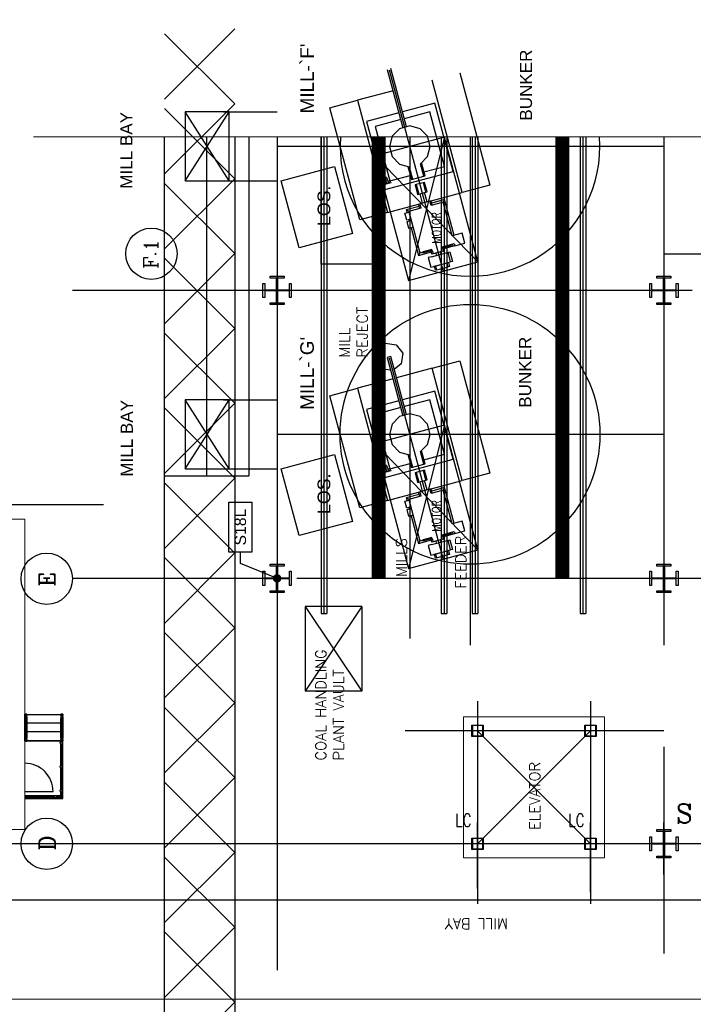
# Model space of a CAD drawing. Header units: inches. Extents: x 0 to 1544102, y -90707 to 23144100.
# Tile 109 of 181: x 254283 to 257265, y 191786 to 196146. Entities that reach past the tile are written whole.
import ezdxf
from ezdxf import colors
from ezdxf.entities.mleader import LeaderData, LeaderLine
from ezdxf.enums import TextEntityAlignment as Align
from ezdxf.math import Vec2, Vec3

# ---------------------------------------------------------------- set-up
doc = ezdxf.new("R2010")
doc.units = ezdxf.units.IN
doc.header["$LTSCALE"] = 1800
doc.header["$MEASUREMENT"] = 0
for name, pattern in [('CENTER', [2, 1.25, -0.25, 0.25, -0.25]), ('CENTER2', [1.125, 0.75, -0.125, 0.125, -0.125]), ('PHANTOM', [63.5, 31.75, -6.35, 6.35, -6.35, 6.35, -6.35])]:
    doc.linetypes.add(name, pattern=pattern)
doc.layers.get('0').update_dxf_attribs({"color": 253})
for name, color, linetype in [('1_01_COAL_MILL_A', 7, 'Continuous'), ('1_01_FURNACE', 7, 'CENTER'), ('1_01_STEEL_TIER1', 7, 'Continuous'), ('1_COLD_PA_TO_APH', 7, 'Continuous'), ('4_01_HOT_PA_TO_MILLS', 7, 'Continuous'), ('CEN', 2, 'CENTER'), ('CENTER', 10, 'CENTER'), ('Column-Tags', 252, 'Continuous'), ('DIMTEXT', 132, 'Continuous'), ('DIMTEXT-CL', 132, 'CENTER'), ('FUEL-MILL-CL', 32, 'CENTER'), ('GRID', 251, 'CENTER'), ('Road', 3, 'Continuous'), ('STAIR', 2, 'Continuous'), ('STEEL-COLUMNS-CL', 252, 'CENTER'), ('STEEL-PLATFORMS', 42, 'Continuous')]:
    doc.layers.add(name, color=color, linetype=linetype)
for name, color, linetype, lineweight in [('CL', 8, 'CENTER', 15), ('CONCRETE', 145, 'Continuous', 15), ('DIM', 4, 'Continuous', 18), ('TEXT', 3, 'Continuous', 18), ('TRENCH-TRESTLE', 6, 'Continuous', 30), ('Y Center---yog', 3, 'CENTER2', 13)]:
    doc.layers.add(name, color=color, linetype=linetype, lineweight=lineweight)
doc.styles.add('C4', font='COMPLEX', dxfattribs={"width": 0.75, "height": 625})
doc.styles.add('COMPLEX', font='complex')
doc.styles.add('S3', font='simplex.shx', dxfattribs={"width": 0.75, "height": 320})
doc.styles.add('SIMPLEX', font='SIMPLEX.SHX')
doc.styles.add('Squish', font='simplex.shx', dxfattribs={"width": 0.8})
doc.styles.get("Standard").update_dxf_attribs({"font": 'arial.ttf'})

# ---------------------------------------------------------------- blocks, each defined once
blk = doc.blocks.new('COLTAG')
at = {"transparency": 16777216}
blk.add_lwpolyline([(555, 1242), (2322, 1242), (2322, 424), (555, 424)], close=True, dxfattribs=at)
blk.add_attdef('COL', text='', height=400, dxfattribs=at).set_placement((1439, 833), align=Align.MIDDLE_CENTER)
blk = doc.blocks.new('_Dot')
at = {"color": 0, "linetype": 'ByBlock', "lineweight": -2}
blk.add_line((-0.5, 0), (-1, 0), dxfattribs=at)
at = {"color": 0, "linetype": 'ByBlock', "const_width": 0.5}
blk.add_lwpolyline([(-0.25, 0, 1), (0.25, 0, 1)], format="xyb", close=True, dxfattribs=at)

msp = doc.modelspace()

# ---------------------------------------------------------------- linework, layer by layer
at = {"color": 8, "linetype": 'ByBlock'}
for p, q in [((255234.91, 196104.98), (254924.5, 195794.57)), ((255234.91, 195773.44), (254924.65, 196083.7)), ((255234.91, 195773.52), (254924.33, 195462.94)), ((255234.91, 195441.99), (254924.48, 195752.42)), ((255234.91, 195442.06), (254924.16, 195131.31)), ((255234.91, 195110.53), (254924.31, 195421.13)), ((255234.91, 195110.61), (254923.99, 194799.69)), ((255234.91, 194779.08), (254924.14, 195089.85)), ((255234.91, 194779.15), (254923.82, 194468.06)), ((255234.91, 194447.62), (254923.97, 194758.56)), ((255234.91, 194447.7), (254923.65, 194136.43)), ((255234.91, 194116.16), (254923.8, 194427.28)), ((255234.91, 194116.24), (254923.47, 193804.8)), ((255234.91, 193784.71), (254923.62, 194095.99)), ((255234.91, 193784.78), (254923.3, 193473.17)), ((255234.91, 193453.25), (254923.45, 193764.71)), ((255234.91, 193453.33), (254923.13, 193141.55)), ((255234.91, 193121.79), (254923.28, 193433.42)), ((255234.91, 193121.87), (254922.96, 192809.92)), ((255234.91, 192790.34), (254923.11, 193102.14)), ((255234.91, 192790.41), (254922.79, 192478.29)), ((255234.91, 192458.88), (254922.94, 192770.85)), ((255234.91, 192458.96), (254922.62, 192146.66)), ((255234.91, 192127.42), (254922.77, 192439.57)), ((255234.91, 192127.5), (254922.45, 191815.04)), ((255234.91, 191795.97), (254922.6, 192108.28)), ((255234.91, 191796.04), (255186.36, 191747.49))]:
    msp.add_line(p, q, dxfattribs=at)
at = {"layer": '1_01_COAL_MILL_A', "color": 8}
for p, q in [((255910.49, 195925.8), (255979.71, 195667.45)), ((255995.11, 195671.58), (255925.88, 195929.93)), ((256242.28, 195380.92), (256109.15, 195877.77)), ((256231.82, 195910.64), (256364.95, 195413.79)), ((255935.81, 195831.32), (255777.96, 195789.03)), ((255655.29, 195756.16), (255777.96, 195789.03)), ((255777.96, 195789.03), (255911.09, 195292.18)), ((255788.42, 195259.31), (255655.29, 195756.16)), ((256120.6, 195776.34), (255977.33, 195737.95)), ((256201.48, 195474.49), (256120.6, 195776.34)), ((255961.93, 195733.83), (255818.75, 195695.46)), ((255970.02, 195703.64), (255857.03, 195673.36)), ((256098.51, 195738.07), (255985.41, 195707.77)), ((256163.21, 195496.59), (256098.51, 195738.07)), ((255818.75, 195695.46), (255899.63, 195393.61)), ((255857.03, 195673.36), (255921.73, 195431.88)), ((255964.8, 195663.46), (255931.63, 195630.29)), ((256010.12, 195675.6), (255964.8, 195663.46)), ((256055.43, 195663.46), (256010.12, 195675.6)), ((256088.6, 195630.29), (256055.43, 195663.46)), ((255931.63, 195630.29), (255919.49, 195584.98)), ((256100.74, 195584.98), (256088.6, 195630.29)), ((255919.49, 195584.98), (255931.63, 195539.66)), ((256088.6, 195539.66), (256100.74, 195584.98)), ((255931.63, 195539.66), (255964.8, 195506.49)), ((256057.38, 195508.44), (256088.6, 195539.66)), ((255441.19, 195432.53), (255677.36, 195495.81)), ((255677.36, 195495.81), (255756.65, 195199.88)), ((255964.8, 195506.49), (256007.34, 195495.09)), ((256001.37, 195496.7), (256017.14, 195437.84)), ((256007.34, 195495.09), (256022.31, 195439.23)), ((256072.33, 195452.63), (256057.38, 195508.44)), ((256077.51, 195454.02), (256061.75, 195512.81)), ((256072.61, 195472.31), (256163.21, 195496.59)), ((255899.63, 195393.61), (256201.48, 195474.49)), ((255902.79, 195445.82), (255903.97, 195449.86)), ((255902.89, 195439.77), (255902.79, 195445.82)), ((255909.95, 195441.67), (255902.89, 195439.77)), ((255903.2, 195439.86), (255902.89, 195439.77)), ((255902.89, 195439.77), (255904.35, 195434.32)), ((255908.05, 195421.75), (255903.2, 195439.86)), ((255903.97, 195449.86), (255907.01, 195446.95)), ((255907.01, 195446.95), (255909.95, 195441.67)), ((255909.95, 195441.67), (255909.64, 195441.58)), ((255909.64, 195441.58), (255914.49, 195423.47)), ((255911.42, 195436.21), (255909.95, 195441.67)), ((255921.73, 195431.88), (256012.24, 195456.13)), ((256017.14, 195437.84), (256072.33, 195452.63)), ((256072.33, 195452.63), (256077.51, 195454.02)), ((255520.48, 195136.6), (255441.19, 195432.53)), ((255903.33, 195425.81), (255896.07, 195423.87)), ((255896.07, 195423.87), (255897.4, 195418.89)), ((255897.4, 195418.89), (255925.15, 195426.33)), ((255897.4, 195418.89), (255900.44, 195419.71)), ((255898.21, 195415.87), (255897.4, 195418.89)), ((255925.96, 195423.31), (255898.21, 195415.87)), ((255900.44, 195419.71), (255901.62, 195420.02)), ((255901.62, 195420.02), (255908.05, 195421.75)), ((255904.35, 195434.32), (255903.33, 195425.81)), ((255916.55, 195429.35), (255911.42, 195436.21)), ((255914.49, 195423.47), (255920.92, 195425.2)), ((255923.81, 195431.3), (255916.55, 195429.35)), ((255920.92, 195425.2), (255922.1, 195425.51)), ((255922.1, 195425.51), (255925.15, 195426.33)), ((255925.15, 195426.33), (255923.81, 195431.3)), ((255925.15, 195426.33), (255925.96, 195423.31)), ((256038.28, 195415.88), (256033.1, 195414.49)), ((256033.1, 195414.49), (256044.42, 195372.23)), ((256075.36, 195425.81), (256038.28, 195415.88)), ((256038.28, 195415.88), (256049.6, 195373.62)), ((256081.51, 195382.17), (256070.18, 195424.43)), ((256086.68, 195383.55), (256075.36, 195425.81)), ((256364.95, 195413.79), (256242.28, 195380.92)), ((256044.42, 195372.23), (256049.6, 195373.62)), ((256049.6, 195373.62), (256081.51, 195382.17)), ((256066.95, 195334.01), (256055.88, 195375.3)), ((256086.27, 195339.19), (256075.2, 195380.48)), ((256081.51, 195382.17), (256086.68, 195383.55)), ((256104.41, 195343.98), (256242.28, 195380.92)), ((255911.09, 195292.18), (256048.86, 195329.1)), ((256051.47, 195319.32), (255994.12, 195303.95)), ((256059.08, 195311.65), (256005.6, 195297.32)), ((256048.84, 195329.16), (256054.01, 195330.54)), ((256053.9, 195310.26), (256048.84, 195329.16)), ((256104.38, 195344.04), (256054.01, 195330.54)), ((256054.01, 195330.54), (256059.08, 195311.65)), ((256104.26, 195323.76), (256099.2, 195342.65)), ((256157.74, 195338.08), (256104.26, 195323.76)), ((256109.44, 195325.14), (256104.38, 195344.04)), ((256164.37, 195349.57), (256107.01, 195334.2)), ((256157.74, 195338.08), (256164.37, 195349.57)), ((256197.84, 195188.43), (256157.74, 195338.08)), ((256206.89, 195190.85), (256164.37, 195349.57)), ((255911.09, 195292.18), (255788.42, 195259.31)), ((255987.94, 195289.35), (256006.05, 195294.21)), ((255996.19, 195258.56), (255987.94, 195289.35)), ((256005.6, 195297.32), (255994.12, 195303.95)), ((255994.12, 195303.95), (255997.36, 195291.88)), ((256005.6, 195297.32), (256054.75, 195113.92)), ((256006.05, 195294.21), (256014.3, 195263.42)), ((256014.3, 195263.42), (255996.19, 195258.56)), ((255997.81, 195252.53), (256015.92, 195257.38)), ((256006.06, 195221.74), (255997.81, 195252.53)), ((256005.61, 195261.09), (256007.22, 195255.05)), ((256024.17, 195226.59), (256006.06, 195221.74)), ((256015.47, 195224.26), (256048.12, 195102.43)), ((256015.92, 195257.38), (256024.17, 195226.59)), ((255756.65, 195199.88), (255520.48, 195136.6)), ((256241.55, 195200.14), (256197.84, 195188.43)), ((256253.06, 195157.15), (256241.55, 195200.14)), ((256153.41, 195140.35), (256206.88, 195154.68)), ((256153.49, 195140.05), (256153.41, 195140.35)), ((256153.49, 195140.05), (256197.3, 195151.79)), ((256154.56, 195136.07), (256193.19, 195146.42)), ((256154.56, 195136.07), (256158.47, 195121.46)), ((256158.58, 195141.74), (256158.67, 195141.44)), ((256163.65, 195122.84), (256159.73, 195137.45)), ((256161.01, 195132.68), (256209.31, 195145.62)), ((256193.19, 195146.42), (256192.13, 195150.4)), ((256198.37, 195147.81), (256193.19, 195146.42)), ((256197.3, 195151.79), (256198.37, 195147.81)), ((256206.88, 195154.68), (256209.36, 195145.44)), ((256209.36, 195145.44), (256253.06, 195157.15)), ((256048.12, 195102.43), (256105.47, 195117.8)), ((256054.75, 195113.92), (256048.12, 195102.43)), ((256054.75, 195113.92), (256108.22, 195128.24)), ((256064.49, 195116.2), (256069.66, 195117.59)), ((256065.56, 195112.22), (256064.49, 195116.2)), ((256109.37, 195123.96), (256065.56, 195112.22)), ((256108.3, 195127.94), (256069.66, 195117.59)), ((256069.66, 195117.59), (256070.73, 195113.61)), ((256105.62, 195096.69), (256091.86, 195092.96)), ((256091.86, 195092.96), (256103.36, 195050.04)), ((256103.12, 195126.56), (256103.04, 195126.86)), ((256108.11, 195107.96), (256104.19, 195122.57)), ((256105.62, 195096.69), (256187.43, 195118.61)), ((256158.47, 195121.46), (256108.11, 195107.96)), ((256108.22, 195128.24), (256108.3, 195127.94)), ((256109.37, 195123.96), (256113.28, 195109.35)), ((256128.87, 195102.92), (256126.22, 195112.81)), ((256148.19, 195108.1), (256145.54, 195117.99)), ((256158.47, 195121.46), (256163.65, 195122.84)), ((256190.92, 195073.48), (256179.4, 195116.46)), ((256187.43, 195118.61), (256198.95, 195075.63)), ((256103.36, 195050.04), (256117.13, 195053.73)), ((256117.13, 195053.73), (256190.92, 195073.48)), ((256122.27, 195055.08), (256117.13, 195053.73)), ((256119.23, 195054.13), (256180.93, 195070.66)), ((256123.76, 195037.23), (256119.23, 195054.13)), ((256124.41, 195055.52), (256128.94, 195038.61)), ((256128.94, 195038.61), (256180.28, 195052.37)), ((256140.42, 195059.81), (256140.39, 195059.94)), ((256159.74, 195064.99), (256159.71, 195065.11)), ((256180.28, 195052.37), (256175.75, 195069.28)), ((256185.46, 195053.76), (256180.28, 195052.37)), ((256180.93, 195070.66), (256185.46, 195053.76)), ((256198.95, 195075.63), (256190.92, 195073.48)), ((256128.94, 195038.61), (256123.76, 195037.23)), ((255864.11, 194684.13), (255902.06, 194713.25)), ((255902.06, 194713.25), (255949.49, 194707.01)), ((255949.49, 194707.01), (255978.61, 194669.06)), ((255857.87, 194636.7), (255864.11, 194684.13)), ((255925.88, 194654.93), (255910.49, 194650.8)), ((255995.11, 194396.58), (255925.88, 194654.93)), ((255978.61, 194669.06), (255972.36, 194621.63)), ((255886.99, 194598.75), (255857.87, 194636.7)), ((255910.49, 194650.8), (255979.71, 194392.45)), ((255972.36, 194621.63), (255941.21, 194597.73)), ((256109.15, 194602.77), (256231.82, 194635.64)), ((256231.82, 194635.64), (256364.95, 194138.79)), ((255925.81, 194593.64), (255886.99, 194598.75)), ((256109.15, 194602.77), (255951.2, 194560.45)), ((256242.28, 194105.92), (256109.15, 194602.77)), ((255935.81, 194556.32), (255777.96, 194514.03)), ((255655.29, 194481.16), (255777.96, 194514.03)), ((255788.42, 193984.31), (255655.29, 194481.16)), ((255777.96, 194514.03), (255911.09, 194017.18)), ((256120.6, 194501.34), (255977.33, 194462.95)), ((256201.48, 194199.49), (256120.6, 194501.34)), ((255961.93, 194458.83), (255818.75, 194420.46)), ((256098.51, 194463.07), (255985.41, 194432.77)), ((256163.21, 194221.59), (256098.51, 194463.07)), ((255818.75, 194420.46), (255899.63, 194118.61)), ((255970.02, 194428.64), (255857.03, 194398.36)), ((255857.03, 194398.36), (255921.73, 194156.88)), ((256010.12, 194400.6), (255964.8, 194388.46)), ((256055.43, 194388.46), (256010.12, 194400.6)), ((255931.63, 194355.29), (255919.49, 194309.98)), ((255964.8, 194388.46), (255931.63, 194355.29)), ((256088.6, 194355.29), (256055.43, 194388.46)), ((256100.74, 194309.98), (256088.6, 194355.29)), ((255919.49, 194309.98), (255931.63, 194264.66)), ((256088.6, 194264.66), (256100.74, 194309.98)), ((255931.63, 194264.66), (255964.8, 194231.49)), ((256057.38, 194233.44), (256088.6, 194264.66)), ((255441.19, 194157.53), (255677.36, 194220.81)), ((255677.36, 194220.81), (255756.65, 193924.88)), ((255964.8, 194231.49), (256007.34, 194220.09)), ((256001.37, 194221.7), (256017.14, 194162.84)), ((256007.34, 194220.09), (256022.31, 194164.23)), ((256072.33, 194177.63), (256057.38, 194233.44)), ((256077.51, 194179.02), (256061.75, 194237.81)), ((256072.61, 194197.31), (256163.21, 194221.59)), ((255899.63, 194118.61), (256201.48, 194199.49)), ((255902.79, 194170.82), (255903.97, 194174.86)), ((255903.97, 194174.86), (255907.01, 194171.95)), ((255921.73, 194156.88), (256012.24, 194181.13)), ((256017.14, 194162.84), (256072.33, 194177.63)), ((256072.33, 194177.63), (256077.51, 194179.02)), ((255520.48, 193861.6), (255441.19, 194157.53)), ((255903.33, 194150.81), (255896.07, 194148.87)), ((255896.07, 194148.87), (255897.4, 194143.89)), ((255897.4, 194143.89), (255925.15, 194151.33)), ((255897.4, 194143.89), (255900.44, 194144.71)), ((255898.21, 194140.87), (255897.4, 194143.89)), ((255925.96, 194148.31), (255898.21, 194140.87)), ((255900.44, 194144.71), (255901.62, 194145.02)), ((255901.62, 194145.02), (255908.05, 194146.75)), ((255902.89, 194164.77), (255902.79, 194170.82)), ((255909.95, 194166.67), (255902.89, 194164.77)), ((255903.2, 194164.86), (255902.89, 194164.77)), ((255902.89, 194164.77), (255904.35, 194159.32)), ((255908.05, 194146.75), (255903.2, 194164.86)), ((255904.35, 194159.32), (255903.33, 194150.81)), ((255907.01, 194171.95), (255909.95, 194166.67)), ((255909.95, 194166.67), (255909.64, 194166.58)), ((255909.64, 194166.58), (255914.49, 194148.47)), ((255911.42, 194161.21), (255909.95, 194166.67)), ((255916.55, 194154.35), (255911.42, 194161.21)), ((255914.49, 194148.47), (255920.92, 194150.2)), ((255923.81, 194156.3), (255916.55, 194154.35)), ((255920.92, 194150.2), (255922.1, 194150.51)), ((255922.1, 194150.51), (255925.15, 194151.33)), ((255925.15, 194151.33), (255923.81, 194156.3)), ((255925.15, 194151.33), (255925.96, 194148.31)), ((256038.28, 194140.88), (256033.1, 194139.49)), ((256033.1, 194139.49), (256044.42, 194097.23)), ((256075.36, 194150.81), (256038.28, 194140.88)), ((256038.28, 194140.88), (256049.6, 194098.62)), ((256081.51, 194107.17), (256070.18, 194149.43)), ((256086.68, 194108.55), (256075.36, 194150.81)), ((256364.95, 194138.79), (256242.28, 194105.92)), ((256044.42, 194097.23), (256049.6, 194098.62)), ((256049.6, 194098.62), (256081.51, 194107.17)), ((256066.95, 194059.01), (256055.88, 194100.3)), ((256086.27, 194064.19), (256075.2, 194105.48)), ((256081.51, 194107.17), (256086.68, 194108.55)), ((256104.41, 194068.98), (256242.28, 194105.92)), ((255911.09, 194017.18), (256048.86, 194054.1)), ((256051.47, 194044.32), (255994.12, 194028.95)), ((256048.84, 194054.16), (256054.01, 194055.54)), ((256053.9, 194035.26), (256048.84, 194054.16)), ((256104.38, 194069.04), (256054.01, 194055.54)), ((256054.01, 194055.54), (256059.08, 194036.65)), ((256104.26, 194048.76), (256099.2, 194067.65)), ((256157.74, 194063.08), (256104.26, 194048.76)), ((256109.44, 194050.14), (256104.38, 194069.04)), ((256164.37, 194074.57), (256107.01, 194059.2)), ((256157.74, 194063.08), (256164.37, 194074.57)), ((256197.84, 193913.43), (256157.74, 194063.08)), ((256206.89, 193915.85), (256164.37, 194074.57)), ((255911.09, 194017.18), (255788.42, 193984.31)), ((255987.94, 194014.35), (256006.05, 194019.21)), ((255996.19, 193983.56), (255987.94, 194014.35)), ((256005.6, 194022.32), (255994.12, 194028.95)), ((255994.12, 194028.95), (255997.36, 194016.88)), ((256059.08, 194036.65), (256005.6, 194022.32)), ((256005.6, 194022.32), (256054.75, 193838.92)), ((256006.05, 194019.21), (256014.3, 193988.42)), ((256014.3, 193988.42), (255996.19, 193983.56)), ((255997.81, 193977.53), (256015.92, 193982.38)), ((256006.06, 193946.74), (255997.81, 193977.53)), ((256005.61, 193986.09), (256007.22, 193980.05)), ((256015.92, 193982.38), (256024.17, 193951.59)), ((255756.65, 193924.88), (255520.48, 193861.6)), ((256024.17, 193951.59), (256006.06, 193946.74)), ((256015.47, 193949.26), (256048.12, 193827.43)), ((256241.55, 193925.14), (256197.84, 193913.43)), ((256253.06, 193882.15), (256241.55, 193925.14)), ((256153.41, 193865.35), (256206.88, 193879.68)), ((256153.49, 193865.05), (256197.3, 193876.79)), ((256154.56, 193861.07), (256193.19, 193871.42)), ((256161.01, 193857.68), (256209.31, 193870.62)), ((256193.19, 193871.42), (256192.13, 193875.4)), ((256198.37, 193872.81), (256193.19, 193871.42)), ((256197.3, 193876.79), (256198.37, 193872.81)), ((256206.88, 193879.68), (256209.36, 193870.44)), ((256209.36, 193870.44), (256253.06, 193882.15)), ((256048.12, 193827.43), (256105.47, 193842.8)), ((256054.75, 193838.92), (256048.12, 193827.43)), ((256054.75, 193838.92), (256108.22, 193853.24)), ((256064.49, 193841.2), (256069.66, 193842.59)), ((256065.56, 193837.22), (256064.49, 193841.2)), ((256109.37, 193848.96), (256065.56, 193837.22)), ((256108.3, 193852.94), (256069.66, 193842.59)), ((256069.66, 193842.59), (256070.73, 193838.61)), ((256103.12, 193851.56), (256103.04, 193851.86)), ((256108.11, 193832.96), (256104.19, 193847.57)), ((256105.62, 193821.69), (256187.43, 193843.61)), ((256158.47, 193846.46), (256108.11, 193832.96)), ((256108.22, 193853.24), (256108.3, 193852.94)), ((256109.37, 193848.96), (256113.28, 193834.35)), ((256128.87, 193827.92), (256126.22, 193837.81)), ((256148.19, 193833.1), (256145.54, 193842.99)), ((256153.49, 193865.05), (256153.41, 193865.35)), ((256154.56, 193861.07), (256158.47, 193846.46)), ((256158.47, 193846.46), (256163.65, 193847.84)), ((256158.58, 193866.74), (256158.67, 193866.44)), ((256163.65, 193847.84), (256159.73, 193862.45)), ((256190.92, 193798.48), (256179.4, 193841.46)), ((256187.43, 193843.61), (256198.95, 193800.63)), ((256105.62, 193821.69), (256091.86, 193817.96)), ((256091.86, 193817.96), (256103.36, 193775.04)), ((256117.13, 193778.73), (256190.92, 193798.48)), ((256119.23, 193779.13), (256180.93, 193795.66)), ((256140.42, 193784.81), (256140.39, 193784.94)), ((256159.74, 193789.99), (256159.71, 193790.11)), ((256180.28, 193777.37), (256175.75, 193794.28)), ((256180.93, 193795.66), (256185.46, 193778.76)), ((256198.95, 193800.63), (256190.92, 193798.48)), ((256103.36, 193775.04), (256117.13, 193778.73)), ((256122.27, 193780.08), (256117.13, 193778.73)), ((256123.76, 193762.23), (256119.23, 193779.13)), ((256128.94, 193763.61), (256123.76, 193762.23)), ((256124.41, 193780.52), (256128.94, 193763.61)), ((256128.94, 193763.61), (256180.28, 193777.37)), ((256185.46, 193778.76), (256180.28, 193777.37))]:
    msp.add_line(p, q, dxfattribs=at)
at = {"layer": '1_01_FURNACE', "color": 8}
msp.add_line((255109.91, 195627.09), (255109.91, 194126.75), dxfattribs=at)
at = {"layer": '1_01_STEEL_TIER1', "color": 8}
for p, q in [((256284.91, 192522.48), (256334.91, 192522.48)), ((256284.91, 192472.48), (256284.91, 192522.48)), ((256332.91, 192520.48), (256286.91, 192520.48)), ((256286.91, 192520.48), (256286.91, 192474.48)), ((256332.91, 192474.48), (256332.91, 192520.48)), ((256334.91, 192522.48), (256334.91, 192472.48)), ((256784.91, 192522.48), (256834.91, 192522.48)), ((256784.91, 192472.48), (256784.91, 192522.48)), ((256832.91, 192520.48), (256786.91, 192520.48)), ((256786.91, 192520.48), (256786.91, 192474.48)), ((256832.91, 192474.48), (256832.91, 192520.48)), ((256834.91, 192522.48), (256834.91, 192472.48)), ((256286.91, 192474.48), (256332.91, 192474.48)), ((256786.91, 192474.48), (256832.91, 192474.48)), ((256334.91, 192472.48), (256284.91, 192472.48)), ((256834.91, 192472.48), (256784.91, 192472.48))]:
    msp.add_line(p, q, dxfattribs=at)
for points in [[(255359.92, 194916.18), (255359.92, 194978.68), (255367.79, 194978.68), (255367.79, 194949.43), (255420.42, 194949.43), (255420.42, 195002.05), (255391.17, 195002.05), (255391.17, 195009.93), (255453.67, 195009.93), (255453.67, 195002.05), (255424.42, 195002.05), (255424.42, 194949.43), (255477.04, 194949.43), (255477.04, 194978.68), (255484.92, 194978.68), (255484.92, 194916.18), (255477.04, 194916.18), (255477.04, 194945.43), (255424.42, 194945.43), (255424.42, 194892.8), (255453.67, 194892.8), (255453.67, 194884.93), (255391.17, 194884.93), (255391.17, 194892.8), (255420.42, 194892.8), (255420.42, 194945.43), (255367.79, 194945.43), (255367.79, 194916.18), (255359.92, 194916.18)], [(257072.41, 194916.18), (257072.41, 194978.68), (257080.29, 194978.68), (257080.29, 194949.43), (257132.91, 194949.43), (257132.91, 195002.06), (257103.66, 195002.06), (257103.66, 195009.93), (257166.16, 195009.93), (257166.16, 195002.06), (257136.91, 195002.06), (257136.91, 194949.43), (257189.54, 194949.43), (257189.54, 194978.68), (257197.41, 194978.68), (257197.41, 194916.18), (257189.54, 194916.18), (257189.54, 194945.43), (257136.91, 194945.43), (257136.91, 194892.81), (257166.16, 194892.81), (257166.16, 194884.93), (257103.66, 194884.93), (257103.66, 194892.81), (257132.91, 194892.81), (257132.91, 194945.43), (257080.29, 194945.43), (257080.29, 194916.18), (257072.41, 194916.18)], [(255359.92, 193641.23), (255359.92, 193703.73), (255367.79, 193703.73), (255367.79, 193674.48), (255420.42, 193674.48), (255420.42, 193727.1), (255391.17, 193727.1), (255391.17, 193734.98), (255453.67, 193734.98), (255453.67, 193727.1), (255424.42, 193727.1), (255424.42, 193674.48), (255477.04, 193674.48), (255477.04, 193703.73), (255484.92, 193703.73), (255484.92, 193641.23), (255477.04, 193641.23), (255477.04, 193670.48), (255424.42, 193670.48), (255424.42, 193617.85), (255453.67, 193617.85), (255453.67, 193609.98), (255391.17, 193609.98), (255391.17, 193617.85), (255420.42, 193617.85), (255420.42, 193670.48), (255367.79, 193670.48), (255367.79, 193641.23), (255359.92, 193641.23)], [(257072.41, 193641.21), (257072.41, 193703.71), (257080.29, 193703.71), (257080.29, 193674.46), (257132.91, 193674.46), (257132.91, 193727.09), (257103.66, 193727.09), (257103.66, 193734.96), (257166.16, 193734.96), (257166.16, 193727.09), (257136.91, 193727.09), (257136.91, 193674.46), (257189.54, 193674.46), (257189.54, 193703.71), (257197.41, 193703.71), (257197.41, 193641.21), (257189.54, 193641.21), (257189.54, 193670.46), (257136.91, 193670.46), (257136.91, 193617.84), (257166.16, 193617.84), (257166.16, 193609.96), (257103.66, 193609.96), (257103.66, 193617.84), (257132.91, 193617.84), (257132.91, 193670.46), (257080.29, 193670.46), (257080.29, 193641.21), (257072.41, 193641.21)], [(257072.41, 192466.18), (257072.41, 192528.68), (257080.29, 192528.68), (257080.29, 192499.43), (257132.91, 192499.43), (257132.91, 192552.06), (257103.66, 192552.06), (257103.66, 192559.93), (257166.16, 192559.93), (257166.16, 192552.06), (257136.91, 192552.06), (257136.91, 192499.43), (257189.54, 192499.43), (257189.54, 192528.68), (257197.41, 192528.68), (257197.41, 192466.18), (257189.54, 192466.18), (257189.54, 192495.43), (257136.91, 192495.43), (257136.91, 192442.81), (257166.16, 192442.81), (257166.16, 192434.93), (257103.66, 192434.93), (257103.66, 192442.81), (257132.91, 192442.81), (257132.91, 192495.43), (257080.29, 192495.43), (257080.29, 192466.18), (257072.41, 192466.18)], [(257072.41, 192466.18), (257072.41, 192528.68), (257080.29, 192528.68), (257080.29, 192499.43), (257132.91, 192499.43), (257132.91, 192552.06), (257103.66, 192552.06), (257103.66, 192559.93), (257166.16, 192559.93), (257166.16, 192552.06), (257136.91, 192552.06), (257136.91, 192499.43), (257189.54, 192499.43), (257189.54, 192528.68), (257197.41, 192528.68), (257197.41, 192466.18), (257189.54, 192466.18), (257189.54, 192495.43), (257136.91, 192495.43), (257136.91, 192442.81), (257166.16, 192442.81), (257166.16, 192434.93), (257103.66, 192434.93), (257103.66, 192442.81), (257132.91, 192442.81), (257132.91, 192495.43), (257080.29, 192495.43), (257080.29, 192466.18), (257072.41, 192466.18)]]:
    msp.add_lwpolyline(points, dxfattribs=at)
at = {"layer": '1_COLD_PA_TO_APH', "color": 8}
for p, q in [((255185.79, 195737.75), (255422.41, 195737.75)), ((254922.41, 195627.09), (254922.41, 194126.75)), ((255297.41, 195627.09), (255297.41, 194126.75)), ((255185.79, 195433), (255422.41, 195433)), ((255185.79, 194462.75), (255422.41, 194462.75)), ((255185.79, 194158), (255422.41, 194158)), ((254922.41, 194126.75), (255297.41, 194126.75)), ((255797.41, 193547.48), (255547.41, 193547.48)), ((255547.41, 193547.48), (255547.41, 193172.48)), ((255797.41, 193547.48), (255797.41, 193172.48)), ((255797.41, 193172.48), (255547.41, 193172.48))]:
    msp.add_line(p, q, dxfattribs=at)
at = {"layer": '1_COLD_PA_TO_APH', "color": 8, "elevation": 4128.13}
for points in [[(255210.79, 195433), (255210.79, 195737.75), (255015.79, 195737.75), (255015.79, 195433)], [(255210.79, 194158), (255210.79, 194462.75), (255015.79, 194462.75), (255015.79, 194158)]]:
    msp.add_lwpolyline(points, close=True, dxfattribs=at)
at = {"layer": '4_01_HOT_PA_TO_MILLS', "color": 8}
for p, q in [((255015.79, 195433, 4128.13), (255210.79, 195737.75, 4128.13)), ((255210.79, 195433, 4128.13), (255015.79, 195737.75, 4128.13)), ((255015.79, 194158, 4128.13), (255210.79, 194462.75, 4128.13)), ((255210.79, 194158, 4128.13), (255015.79, 194462.75, 4128.13))]:
    msp.add_line(p, q, dxfattribs=at)
at = {"layer": 'CEN', "color": 8}
for p, q in [((256309.91, 192298.52), (256309.91, 192591.23)), ((256809.91, 192283.13), (256809.91, 192591.23)), ((257134.91, 192361.46), (257134.91, 192591.23))]:
    msp.add_line(p, q, dxfattribs=at)
at = {"layer": 'CEN', "color": 8, "linetype": 'CENTER', "ltscale": 10}
msp.add_line((281322.49, 192497.48), (249313.16, 192497.48), dxfattribs=at)
at = {"layer": 'CENTER', "color": 8}
for p, q in [((255919.29, 195923.96), (256158.4, 195031.56)), ((256009.9, 195627.09), (256009.9, 193406.01)), ((256276.65, 195627.09), (256276.65, 193215.07)), ((257134.91, 195584.98), (255422.41, 195584.98)), ((255919.29, 194648.96), (256158.4, 193756.56)), ((257134.91, 194309.98), (255422.41, 194309.98)), ((256809.91, 192497.48), (256309.91, 192997.48)), ((256809.91, 192997.48), (256309.91, 192497.48))]:
    msp.add_line(p, q, dxfattribs=at)
at = {"layer": 'CL', "color": 8, "ltscale": 100}
msp.add_line((288435.07, 191809.98), (241966.16, 191809.98), dxfattribs=at)
at = {"layer": 'CONCRETE', "color": 8}
for p, q in [((251501.79, 193934.98), (254305.54, 193934.98)), ((254305.54, 192559.98), (254305.54, 193934.98)), ((251501.79, 192559.98), (254305.54, 192559.98))]:
    msp.add_line(p, q, dxfattribs=at)
at = {"layer": 'DIM'}
msp.add_lwpolyline([(254343.89, 195627.09), (265845.07, 195627.09), (265845.07, 198387.37), (270445.55, 192866.8), (270445.55, 195627.09), (281946.73, 195627.09)], dxfattribs=at)
at = {"layer": 'DIMTEXT', "color": 8}
for p, q in [((255616.16, 195627.09), (255616.16, 195063.74)), ((255866.16, 195627.09), (255866.16, 195063.74)), ((255866.16, 195063.74), (255616.16, 195063.74)), ((255797.41, 193547.48), (255547.41, 193172.48)), ((255547.41, 193547.48), (255797.41, 193172.48))]:
    msp.add_line(p, q, dxfattribs=at)
for centre, radius in [((254866, 195109.98), 113.68), ((256276.65, 194310.13), 575.15), ((254402.72, 193670.48), 113.68), ((254402.72, 192497.48), 113.68)]:
    msp.add_circle(centre, radius, dxfattribs=at)
msp.add_arc((256276.65, 195585.13), 575.15, 175.8165, 4.1835, dxfattribs=at)
at = {"layer": 'DIMTEXT-CL', "color": 8}
for p, q in [((255253.66, 194947.48), (254516.39, 194947.48)), ((255253.66, 194947.48), (254516.39, 194947.48)), ((255422.41, 193654.35), (255422.41, 191937.44)), ((257084.29, 192497.48), (254516.39, 192497.48)), ((257134.91, 192497.48), (257134.91, 192012.06))]:
    msp.add_line(p, q, dxfattribs=at)
at = {"layer": 'FUEL-MILL-CL', "color": 8, "linetype": 'PHANTOM'}
for p, q in [((256163.46, 195626.12), (255856.78, 195543.95)), ((256163.46, 195626.12), (256004.82, 194991.44)), ((256311.5, 195073.61), (256163.46, 195626.12)), ((255856.78, 195543.95), (256004.82, 194991.44)), ((256311.5, 195073.61), (255856.78, 195543.95)), ((256004.82, 194991.44), (256311.5, 195073.61)), ((256163.46, 194351.12), (255856.78, 194268.95)), ((256163.46, 194351.12), (256004.82, 193716.44)), ((256311.5, 193798.61), (256163.46, 194351.12)), ((255856.78, 194268.95), (256004.82, 193716.44)), ((256311.5, 193798.61), (255856.78, 194268.95)), ((256004.82, 193716.44), (256311.5, 193798.61))]:
    msp.add_line(p, q, dxfattribs=at)
at = {"layer": 'GRID', "color": 8}
for p, q in [((254653.66, 193997.48), (249241.16, 193997.48)), ((266128.66, 192497.48), (249241.16, 192497.48))]:
    msp.add_line(p, q, dxfattribs=at)
at = {"layer": 'Road', "color": 8}
msp.add_line((286966.16, 192247.48), (243435.27, 192247.48), dxfattribs=at)
at = {"layer": 'STAIR', "color": 8}
msp.add_line((254305.54, 192728.73), (254430.66, 192728.73), dxfattribs=at)
at = {"layer": 'STAIR', "color": 8, "flags": 128}
for points in [[(254305.54, 192965.35), (254305.54, 193070.59), (254305.66, 193070.59)], [(254315.1, 193058.6), (254314.74, 193060.42), (254313.7, 193061.95), (254312.16, 193062.99), (254310.35, 193063.35), (254308.52, 193062.99), (254306.99, 193061.95), (254305.96, 193060.42), (254305.65, 193058.89)], [(254305.65, 193058.3), (254305.96, 193056.78), (254306.99, 193055.24), (254307.97, 193054.58)], [(254315.04, 193070.72), (254305.66, 193070.72)], [(254305.66, 193065.39), (254305.66, 193070.67), (254315.04, 193070.67), (254315.04, 193065.39)], [(254315.04, 193058.92), (254315.04, 193065.39), (254305.66, 193065.39), (254305.66, 193058.92)], [(254305.66, 193058.28), (254305.66, 193053.54)], [(254307.97, 193053.54), (254305.66, 193053.54), (254305.66, 193051.98)], [(254305.66, 192965.35), (254305.66, 193051.98)], [(254307.97, 193055.24), (254308.46, 193055.85), (254308.66, 193056.25), (254310.35, 193056.54), (254312.02, 193056.25), (254312.22, 193055.85), (254312.71, 193055.24)], [(254307.97, 192962.62), (254307.97, 193055.24)], [(254315.1, 193058.6), (254314.74, 193056.78), (254313.7, 193055.24), (254312.71, 193054.58)], [(254312.72, 192962.62), (254312.71, 193055.24)], [(254312.71, 193053.54), (254315.04, 193053.54)], [(254315.16, 192965.35), (254315.16, 193070.59), (254315.04, 193070.59)], [(254315.04, 193058.28), (254315.04, 193051.98)], [(254315.04, 193051.98), (254315.04, 192965.35)], [(254464.91, 193068.1), (254315.16, 193068.1)], [(254465.04, 193070.59), (254464.91, 193070.59), (254464.91, 192965.35), (254465.04, 192965.35)], [(254474.47, 193058.6), (254474.11, 193060.42), (254473.07, 193061.95), (254471.54, 193062.99), (254469.72, 193063.35), (254467.9, 193062.99), (254466.36, 193061.95), (254465.34, 193060.42), (254464.97, 193058.6)], [(254464.97, 193058.6), (254465.34, 193056.78), (254466.36, 193055.24), (254467.35, 193054.58)], [(254474.41, 193070.72), (254465.04, 193070.72)], [(254465.04, 193065.39), (254465.04, 193070.67), (254474.41, 193070.67), (254474.41, 193065.39)], [(254474.41, 193058.92), (254474.41, 193065.39), (254465.04, 193065.39), (254465.04, 193058.92)], [(254465.04, 193058.28), (254465.04, 193053.54)], [(254467.35, 193053.54), (254465.04, 193053.54), (254465.04, 193051.98)], [(254465.04, 192965.35), (254465.04, 193051.98)], [(254467.35, 193055.24), (254467.84, 193055.85), (254468.04, 193056.25), (254469.72, 193056.54), (254471.4, 193056.25), (254471.6, 193055.85), (254472.09, 193055.24)], [(254467.35, 192962.62), (254467.35, 193055.24)], [(254474.47, 193058.6), (254474.11, 193056.78), (254473.07, 193055.24), (254472.09, 193054.58)], [(254472.1, 192962.62), (254472.09, 193055.24)], [(254472.09, 193053.54), (254474.41, 193053.54)], [(254474.54, 192965.35), (254474.54, 193070.59), (254474.41, 193070.59)], [(254474.41, 193058.28), (254474.41, 193051.98)], [(254474.41, 193051.98), (254474.41, 192965.35)], [(254464.91, 193030.6), (254315.16, 193030.6)], [(254305.66, 192953.1), (254305.54, 192953.1), (254305.54, 192965.35), (254305.66, 192965.35)], [(254315.1, 192958.6), (254314.74, 192960.42), (254313.7, 192961.95), (254312.16, 192962.99), (254310.35, 192963.35), (254308.52, 192962.99), (254306.99, 192961.95), (254305.96, 192960.42), (254305.65, 192958.89)], [(254315.1, 192958.6), (254314.74, 192956.78), (254313.7, 192955.24), (254312.16, 192954.2), (254310.35, 192953.85), (254308.52, 192954.2), (254306.99, 192955.24), (254305.96, 192956.78), (254305.65, 192958.3)], [(254307.97, 192965.39), (254305.66, 192965.39), (254305.66, 192958.92)], [(254315.04, 192953.54), (254305.66, 192953.54), (254305.66, 192951.8), (254315.04, 192951.8), (254315.04, 192958.28)], [(254305.66, 192958.28), (254305.66, 192953.54)], [(254310.35, 192956.54), (254310.89, 192956.44), (254310.35, 192956.23), (254309.81, 192956.44), (254310.35, 192956.54)], [(254315.04, 192958.92), (254315.04, 192965.39), (254312.72, 192965.39)], [(254315.04, 192953.1), (254315.16, 192953.1), (254315.16, 192965.35), (254315.04, 192965.35)], [(254464.91, 192993.1), (254315.16, 192993.1)], [(254464.91, 192965.35), (254464.91, 192953.1), (254465.04, 192953.1)], [(254474.47, 192958.6), (254474.11, 192960.42), (254473.07, 192961.95), (254471.54, 192962.99), (254469.72, 192963.35), (254467.9, 192962.99), (254466.36, 192961.95), (254465.34, 192960.42), (254464.97, 192958.6)], [(254474.47, 192958.6), (254474.11, 192956.78), (254473.07, 192955.24), (254471.54, 192954.2), (254469.72, 192953.85), (254467.9, 192954.2), (254466.36, 192955.24), (254465.34, 192956.78), (254464.97, 192958.6)], [(254467.35, 192965.39), (254465.04, 192965.39), (254465.04, 192958.92)], [(254474.41, 192958.28), (254474.41, 192953.54), (254465.04, 192953.54), (254465.04, 192953.1)], [(254465.04, 192958.28), (254465.04, 192953.54)], [(254469.72, 192956.54), (254470.26, 192956.44), (254469.72, 192956.23), (254469.19, 192956.44), (254469.72, 192956.54)], [(254474.41, 192958.92), (254474.41, 192965.39), (254472.1, 192965.39)], [(254474.41, 192953.1), (254474.54, 192953.1), (254474.54, 192965.35), (254474.41, 192965.35)], [(254474.41, 192953.54), (254474.41, 192953.1)], [(254463.79, 192953.1), (254315.04, 192953.1)], [(254315.16, 192953.1), (254464.91, 192953.1)], [(254461.41, 192943.6), (254461.77, 192945.42), (254462.8, 192946.95), (254463.79, 192947.62)], [(254461.41, 192943.6), (254461.77, 192941.78), (254462.8, 192940.24), (254463.79, 192939.58)], [(254463.79, 192947.62), (254463.79, 192953.1), (254468.54, 192953.1), (254468.54, 192947.62)], [(254463.79, 192939.58), (254463.79, 192841.8)], [(254468.54, 192951.8), (254473.16, 192951.8)], [(254470.91, 192943.6), (254470.55, 192945.42), (254469.51, 192946.95), (254468.54, 192947.62)], [(254470.91, 192943.6), (254470.55, 192941.78), (254469.51, 192940.24), (254468.54, 192939.58)], [(254468.54, 192841.8), (254468.54, 192939.58)], [(254474.41, 192709.35), (254474.41, 192953.1), (254473.16, 192953.1), (254473.16, 192709.35)], [(254461.41, 192837.78), (254461.77, 192839.6), (254462.8, 192841.14), (254463.79, 192841.8)], [(254461.41, 192837.78), (254461.77, 192835.97), (254462.8, 192834.43), (254463.79, 192833.77)], [(254463.79, 192833.77), (254463.79, 192735.99)], [(254470.91, 192837.78), (254470.55, 192839.6), (254469.51, 192841.14), (254468.54, 192841.8)], [(254470.91, 192837.78), (254470.55, 192835.97), (254469.51, 192834.43), (254468.54, 192833.77)], [(254468.54, 192833.77), (254468.54, 192735.99)], [(254461.41, 192731.98), (254461.77, 192733.79), (254462.8, 192735.33), (254463.79, 192735.99)], [(254470.91, 192731.98), (254470.55, 192733.79), (254469.51, 192735.33), (254468.54, 192735.99)], [(254437.14, 192709.35), (254305.54, 192709.35)], [(254437.14, 192704.6), (254305.54, 192704.6)], [(254473.16, 192698.72), (254305.54, 192698.72)], [(254305.54, 192697.48), (254473.16, 192697.48)], [(254437.14, 192709.35), (254437.8, 192710.33), (254439.34, 192711.37), (254441.16, 192711.73), (254442.97, 192711.37), (254444.51, 192710.33), (254445.17, 192709.35)], [(254437.14, 192704.6), (254437.8, 192703.62), (254439.34, 192702.58), (254441.16, 192702.23), (254442.97, 192702.58), (254444.51, 192703.62), (254445.17, 192704.6)], [(254445.17, 192704.6), (254472.41, 192704.6), (254472.41, 192709.35), (254445.17, 192709.35)], [(254461.41, 192731.98), (254461.77, 192730.15), (254462.8, 192728.62), (254463.79, 192727.95)], [(254463.79, 192727.95), (254463.79, 192713.23), (254468.54, 192713.23), (254468.54, 192727.95)], [(254470.91, 192731.98), (254470.55, 192730.15), (254469.51, 192728.62), (254468.54, 192727.95)], [(254472.41, 192704.6), (254474.41, 192704.6), (254474.41, 192709.35), (254472.41, 192709.35)], [(254473.16, 192704.6), (254473.16, 192698.72)], [(254473.16, 192697.48), (254474.41, 192697.48)], [(254474.41, 192698.72), (254474.41, 192704.6)], [(254474.41, 192697.48), (254474.41, 192698.72)]]:
    msp.add_lwpolyline(points, dxfattribs=at)
at = {"layer": 'STAIR', "color": 8}
msp.add_arc((254305.66, 192728.73), 125, 0, 90.05859, dxfattribs=at)
at = {"layer": 'STEEL-COLUMNS-CL', "color": 8}
for p, q in [((255422.41, 195627.09), (255422.41, 193654.35)), ((255617.41, 195627.09, 163.58), (255617.41, 193516.23, -363.89)), ((255629.91, 195627.09, 163.58), (255629.91, 193516.23, -363.89)), ((255642.41, 195627.09, 163.58), (255642.41, 193516.23, -363.89)), ((256149.29, 195627.09, 163.58), (256149.29, 193516.23, -363.89)), ((256161.79, 195627.09, 163.58), (256161.79, 193516.23, -363.89)), ((256174.29, 195627.09, 163.58), (256174.29, 193516.23, -363.89)), ((256286.79, 195627.09, 163.58), (256286.79, 193516.23, -363.89)), ((256299.29, 195627.09, 163.58), (256299.29, 193516.23, -363.89)), ((256311.79, 195627.09, 163.58), (256311.79, 193516.23, -363.89)), ((256764.29, 195627.09, 163.58), (256764.29, 193516.23, -363.89)), ((256776.79, 195627.09, 163.58), (256776.79, 193516.23, -363.89)), ((256789.29, 195627.09, 163.58), (256789.29, 193516.23, -363.89)), ((257134.91, 195627.09), (257134.91, 192400.08)), ((257134.91, 195109.97), (258741.16, 195109.98)), ((255400.88, 194947.48), (254516.39, 194947.48)), ((257259.84, 194947.48), (255259.92, 194947.48)), ((255407.3, 193672.48), (254516.34, 193672.48)), ((257197.41, 193672.48), (255509.92, 193672.48)), ((258667.52, 193672.51), (256947.41, 193672.46)), ((255617.41, 193516.23), (255642.41, 193516.23, 45.29)), ((256149.29, 193516.23, 0), (256174.29, 193516.23, 45.29)), ((256286.79, 193516.23, 0), (256311.79, 193516.23, 45.29)), ((256764.29, 193516.23), (256789.29, 193516.23, 45.29)), ((256309.91, 193129.35), (256309.91, 192231.54)), ((256809.91, 193129.35), (256809.91, 192231.54)), ((257134.91, 192997.48), (255989.2, 192997.48)), ((256284.91, 193022.48), (256334.91, 193022.48)), ((256284.91, 192972.48), (256284.91, 193022.48)), ((256332.91, 193020.48), (256286.91, 193020.48)), ((256286.91, 193020.48), (256286.91, 192974.48)), ((256332.91, 192974.48), (256332.91, 193020.48)), ((256334.91, 193022.48), (256334.91, 192972.48)), ((256784.91, 193022.48), (256834.91, 193022.48)), ((256784.91, 192972.48), (256784.91, 193022.48)), ((256832.91, 193020.48), (256786.91, 193020.48)), ((256786.91, 193020.48), (256786.91, 192974.48)), ((256832.91, 192974.48), (256832.91, 193020.48)), ((256834.91, 193022.48), (256834.91, 192972.48)), ((256334.91, 192972.48), (256284.91, 192972.48)), ((256286.91, 192974.48), (256332.91, 192974.48)), ((256834.91, 192972.48), (256784.91, 192972.48)), ((256786.91, 192974.48), (256832.91, 192974.48)), ((256284.91, 192522.48), (256334.91, 192522.48)), ((256284.91, 192472.48), (256284.91, 192522.48)), ((256332.91, 192520.48), (256286.91, 192520.48)), ((256286.91, 192520.48), (256286.91, 192474.48)), ((256332.91, 192474.48), (256332.91, 192520.48)), ((256334.91, 192522.48), (256334.91, 192472.48)), ((256784.91, 192522.48), (256834.91, 192522.48)), ((256784.91, 192472.48), (256784.91, 192522.48)), ((256832.91, 192520.48), (256786.91, 192520.48)), ((256786.91, 192520.48), (256786.91, 192474.48)), ((256832.91, 192474.48), (256832.91, 192520.48)), ((256834.91, 192522.48), (256834.91, 192472.48)), ((256286.91, 192474.48), (256332.91, 192474.48)), ((264637.29, 192497.48), (256365.54, 192497.48)), ((256786.91, 192474.48), (256832.91, 192474.48)), ((256334.91, 192472.48), (256284.91, 192472.48)), ((256834.91, 192472.48), (256784.91, 192472.48))]:
    msp.add_line(p, q, dxfattribs=at)
at = {"layer": 'TEXT', "color": 8}
msp.add_lwpolyline([(256872.41, 192434.98), (256872.41, 193059.98), (256247.41, 193059.98), (256247.41, 192434.98)], close=True, dxfattribs=at)
at = {"layer": 'TRENCH-TRESTLE', "color": 8, "ltscale": 100}
for p, q in [((254922.41, 195627.09), (254922.41, 191747.37)), ((255234.91, 195627.09), (255234.91, 191747.37))]:
    msp.add_line(p, q, dxfattribs=at)
at = {"layer": 'Y Center---yog', "color": 8, "linetype": 'CENTER', "ltscale": 50}
msp.add_line((256278.66, 195627.09, 4128.13), (256278.66, 193714.85, 4128.13), dxfattribs=at)
at = {"layer": 'Y Center---yog', "color": 8, "ltscale": 5, "const_width": 62.5, "elevation": 4473.87}
for points in [[(255872.41, 193672.48), (255872.41, 195627.09)], [(256684.91, 193672.48), (256684.91, 195627.09)]]:
    msp.add_lwpolyline(points, dxfattribs=at)

# ---------------------------------------------------------------- texts
at = {"layer": 'DIMTEXT', "color": 8}
for s, height, p in [(" MILL-`F'", 60, (255585.26, 195707.65)), (" MILL-`F'", 60, (255585.26, 195707.65)), ('BUNKER', 54, (256551.17, 195699.32, 8256.25)), ('MILL BAY', 54, (254781.94, 195397.86, 8256.25)), ('LOS.', 56.25, (255658.05, 195232.52)), (" MILL-`G'", 60, (255585.26, 194395.15)), (" MILL-`G'", 60, (255585.26, 194395.15)), ('BUNKER', 54, (256547.59, 194427.86, 8256.25)), ('MILL BAY', 54, (254783.84, 194122.86, 8256.25)), ('LOS.', 56.25, (255658.05, 193957.52))]:
    msp.add_text(s, height=height, rotation=90, dxfattribs=at).set_placement(p)
at = {"layer": 'DIMTEXT', "color": 8, "style": 'COMPLEX'}
for s, height, p in [('F.1', 63.281, (254864.82, 195108.64)), ('E', 70.31, (254404.04, 193668.3)), ('D', 70.31, (254404.48, 192500.48))]:
    msp.add_text(s, height=height, rotation=90, dxfattribs=at).set_placement(p, align=Align.MIDDLE_CENTER)
at = {"layer": 'DIMTEXT', "color": 8, "style": 'Squish'}
msp.add_text('ELEVATOR', height=46.875, rotation=90, dxfattribs=at).set_placement((256586.51, 192558.16))
at = {"layer": 'DIMTEXT', "color": 8, "char_height": 46.875}
for s, insert, width, attachment_point, rotation, style in [('{\\W1;MILL REJECT}', (255822.8, 194649.81), 319.4572, 7, 90, 'Squish'), ('{\\W1;MILLS}', (255996.35, 193678.14, -4128.13), 243.6777, 7, 90, 'Squish'), ('{\\W1;FEEDER}', (256259.57, 193626.28, -4128.13), 319.4572, 7, 90, 'Squish'), ('{\\W1;COAL HANDLING PLANT VAULT}', (255717.8, 192866.06), 573.1288, 7, 90, 'Squish'), ('MILL BAY', (256444.09, 192119.67), 504.8813, 1, 180, 'SIMPLEX')]:
    msp.add_mtext(s, dxfattribs=dict(at, insert=insert, width=width, attachment_point=attachment_point, rotation=rotation, style=style))
at = {"layer": 'STEEL-PLATFORMS', "color": 8, "style": 'S3', "width": 0.8}
for p in [(256147.46, 195154.49), (256147.46, 193879.49)]:
    msp.add_text('MOTOR', height=38.672, rotation=90, dxfattribs=at).set_placement(p)
at = {"layer": 'TEXT', "color": 8, "style": 'C4', "text_generation_flag": 6}
msp.add_text('S', height=84.38, rotation=180, dxfattribs=at).set_placement((257188.6, 192588.61))
at = {"layer": 'TEXT', "color": 8, "style": 'S3', "width": 0.8}
for p in [(256210.81, 192573.08), (256710.81, 192573.08)]:
    msp.add_text('LC', height=56.25, dxfattribs=at).set_placement(p)

# ---------------------------------------------------------------- leaders
at = {"layer": 'Column-Tags', "color": 8}
ml = msp.add_multileader_block('Standard', dxfattribs=at)
ml.set_content('COLTAG', color=8, scale=0.125)
ml.set_attribute('COL', 'S18L', width=0)
ml.set_leader_properties()
ml.set_arrow_properties(name='DOT')
ml.build(insert=Vec2(0, 0))
ml.multileader.update_dxf_attribs({"text_right_attachment_type": 6, "dogleg_length": 400, "arrow_head_size": 37.5})
ctx = ml.context
ctx.base_point, ctx.char_height, ctx.arrow_head_size, ctx.landing_gap_size, ctx.plane_origin, ctx.plane_x_axis, ctx.plane_y_axis = Vec3(255259.91, 193788.92), 0.0225, 37.5, 0.0112, Vec3(255424.42, 193674.48), Vec3(0, 1), Vec3(-1, 0)
ctx.right_attachment = 6
notes = []
notes.append((ctx, [(0, (1, 1, 0), (255259.91, 193738.92), (0, 1), 50, [(0, [(255422.42, 193672.48)], 0, [])])]))
ctx.block.insert, ctx.block.rotation = Vec3(255364.03, 193719.53), 1.5707963
for ctx, leaders in notes:
    for number, flags, end, landing, length, lines in leaders:
        leader = LeaderData()
        leader.index, (leader.has_last_leader_line, leader.has_dogleg_vector, leader.attachment_direction) = number, flags
        leader.last_leader_point, leader.dogleg_vector, leader.dogleg_length = Vec3(end), Vec3(landing), length
        for number, points, colour, breaks in lines:
            line = LeaderLine()
            line.index, line.vertices, line.color, line.breaks = number, Vec3.list(points), colors.encode_raw_color(colour), breaks
            leader.lines.append(line)
        ctx.leaders.append(leader)

doc.saveas('drawing.dxf')
